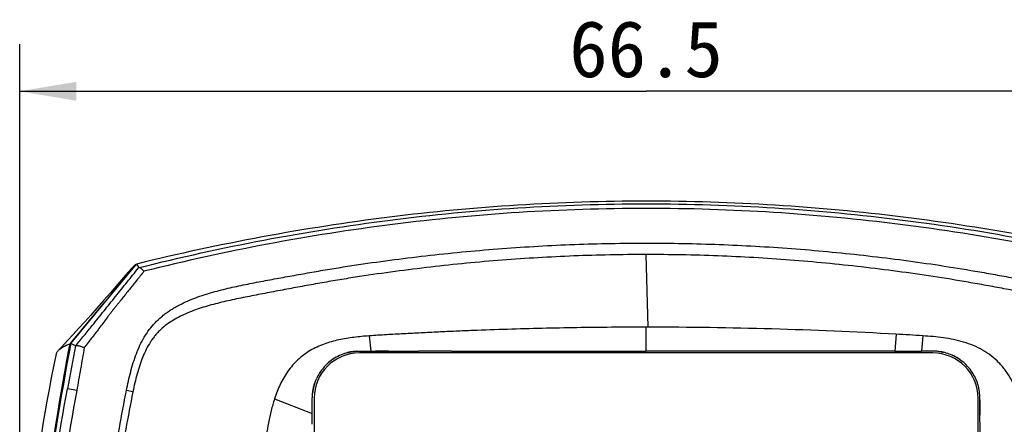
# Model space of a CAD drawing. Header units: millimetres. Extents: x 176 to 472, y 345 to 631.
# Tile 9 of 22: x 209 to 261, y 581 to 602. Entities that reach past the tile are written whole.
import ezdxf
from ezdxf.enums import TextEntityAlignment as Align

# ---------------------------------------------------------------- set-up
doc = ezdxf.new("R2010")
doc.units = ezdxf.units.MM
doc.header["$LTSCALE"] = 32.67
doc.layers.get('0').update_dxf_attribs({"linetype": 'CONTINUOUS'})
doc.layers.add('00_COMPONENTS', color=7, linetype='CONTINUOUS')
doc.layers.add('51__DRAFT_DIMS', color=7, linetype='CONTINUOUS')
doc.styles.get("Standard").update_dxf_attribs({"font": 'simfang.ttf'})
doc.dimstyles.new('DIMSTYLE_2', dxfattribs={"dimtxt": 3, "dimasz": 3, "dimexe": 2.5, "dimexo": 0.5, "dimgap": 0.75, "dimtad": 1, "dimdec": 1, "dimdsep": 46, "dimtxsty": 'STANDARD', "dimblk": '_FILLED', "dimblk1": '_FILLED', "dimblk2": '_FILLED', "dimcen": 0.09, "dimclrt": 3, "dimazin": 2, "dimtp": 0.3, "dimtm": 0.3, "dimtfac": 1, "dimtdec": 1, "dimtofl": 0, "dimtmove": 0, "dimatfit": 3, "dimldrblk": '_FILLED', "dimfxl": 1, "dimtolj": 1, "dimarcsym": 0})

# ---------------------------------------------------------------- blocks, each defined once
blk = doc.blocks.new('_FILLED')
at = {"color": 0, "linetype": 'ByBlock'}
blk.add_solid([(0, 0), (-1, 0.167), (-1, -0.167)], dxfattribs=at)
blk = doc.blocks.new('*D2')
at = {"layer": '51__DRAFT_DIMS', "color": 4}
for p, q in [((208.972, 568.398), (208.972, 601.018)), ((275.511, 568.397), (275.511, 601.018)), ((208.972, 598.518), (242.241, 598.518)), ((275.511, 598.518), (242.241, 598.518))]:
    blk.add_line(p, q, dxfattribs=at)
at = {"layer": '51__DRAFT_DIMS', "color": 4, "xscale": 3, "yscale": 3, "zscale": 3, "rotation": 180}
blk.add_blockref('_FILLED', (208.972, 598.518), dxfattribs=at)
at = {"layer": '51__DRAFT_DIMS', "color": 4, "xscale": 3, "yscale": 3, "zscale": 3}
blk.add_blockref('_FILLED', (275.511, 598.518), dxfattribs=at)
at = {"layer": '51__DRAFT_DIMS', "color": 3}
blk.add_text('66.5', height=3, dxfattribs=at).set_placement((242.241, 599.268), align=Align.CENTER)

msp = doc.modelspace()

# ---------------------------------------------------------------- linework, layer by layer
at = {"layer": '00_COMPONENTS', "color": 4}
for p, q in [((242.221, 589.846), (242.325, 585.989)), ((242.242, 584.718), (242.238, 585.989)), ((227.537, 585.528), (227.613, 584.717)), ((255.518, 585.616), (255.455, 584.718)), ((256.939, 585.53), (256.871, 584.717)), ((212.001, 582.63), (211.51, 582.721)), ((214.985, 582.562), (214.646, 582.63)), ((222.508, 582.188), (224.511, 581.409))]:
    msp.add_line(p, q, dxfattribs=at)
at = {"layer": '00_COMPONENTS', "color": 7}
for p, q in [((211.686, 585.117), (215.176, 589.339)), ((215.142, 589.314), (215.159, 589.318)), ((215.142, 589.314), (215.159, 589.318)), ((215.176, 589.339), (215.292, 589.153)), ((242.325, 585.989), (242.238, 585.989)), ((211.649, 585.105), (211.67, 585.13)), ((211.937, 584.995), (211.686, 585.117)), ((227.613, 584.717), (227.869, 584.717)), ((227.87, 584.717), (227.867, 584.717)), ((231.913, 584.718), (230.935, 584.718)), ((235.393, 584.718), (242.199, 584.718)), ((242.199, 584.718), (242.242, 584.718)), ((255.89, 584.719), (256.128, 584.719)), ((256.219, 584.719), (256.278, 584.719)), ((256.861, 584.717), (256.871, 584.717)), ((257.472, 584.618), (227.011, 584.618)), ((259.741, 583.268), (259.741, 583.267)), ((259.741, 583.268), (259.741, 583.266)), ((224.611, 582.218), (224.611, 565.922)), ((259.872, 565.922), (259.872, 582.218)), ((259.971, 582.125), (259.969, 582.219)), ((224.511, 581.409), (224.51, 581.707)), ((224.511, 580.83), (224.511, 581.409)), ((259.971, 580.939), (259.972, 581.308))]:
    msp.add_line(p, q, dxfattribs=at)
for points in [[(214.904, 589.1), (214.599, 588.746), (214.187, 588.269), (213.795, 587.82), (213.426, 587.399), (213.077, 587.005), (212.742, 586.629), (212.423, 586.274), (212.119, 585.937), (211.816, 585.605), (211.512, 585.275), (211.209, 584.949), (211.023, 584.75)], [(210.914, 584.569), (210.774, 583.909), (210.65, 583.295), (210.531, 582.678), (210.417, 582.06), (210.31, 581.444), (210.209, 580.834), (210.114, 580.226), (210.025, 579.623), (209.942, 579.027), (209.863, 578.435), (209.79, 577.843), (209.72, 577.248), (209.654, 576.652), (209.593, 576.066), (209.536, 575.489), (209.483, 574.921)]]:
    msp.add_lwpolyline(points, dxfattribs=at)
for centre, radius, start, end in [((-398.655, 1095.167), 795.384, 320.115141, 320.506776), ((242.266, 350.744), 235.245, 86.77052, 89.98546), ((228.49, 710.343), 125.629, 269.71707, 270.02957), ((227.491, 1286.929), 702.216, 270.08681, 270.217826), ((231.464, 9.099), 575.621, 89.955393, 90.129807), ((227.011, 582.218), 2.4, 90, 180), ((226.972, 582.263), 2.441, 126.548, 139.9803), ((227.007, 582.227), 2.491, 126.6937, 135.2825), ((227.014, 582.218), 2.502, 123.0483, 126.6929), ((227.024, 582.194), 2.527, 108.2631, 126.5469), ((257.472, 582.218), 2.4, 0, 90), ((257.424, 582.126), 2.604, 62.9787, 65.6349), ((257.431, 582.139), 2.589, 62.4853, 62.9767), ((257.441, 582.158), 2.567, 58.9907, 62.4895), ((257.455, 582.181), 2.541, 58.3297, 58.9858), ((257.469, 582.204), 2.513, 55.1071, 58.3342), ((227.101, 582.156), 2.609, 140.003, 155.1969), ((227.024, 582.211), 2.514, 135.5061, 139.7192), ((227.01, 582.225), 2.494, 135.2945, 135.5007), ((257.381, 582.159), 2.607, 29.0059, 29.2289), ((257.418, 582.179), 2.566, 25.1206, 29.0156), ((257.492, 582.214), 2.484, 21.1812, 25.0867), ((257.536, 582.231), 2.437, 20.5216, 21.1704), ((257.576, 582.246), 2.394, 16.9716, 20.5303), ((251.329, 582.043), 8.642, 0.5418, 0.9201)]:
    msp.add_arc(centre, radius, start, end, dxfattribs=at)
at = {"layer": '00_COMPONENTS', "color": 4}
msp.add_arc((1302.55, 379.084), 1109.882, 169.308196, 169.427654, dxfattribs=at)
at = {"layer": '00_COMPONENTS', "color": 7}
for points, knots in [([(269.332, 589.343), (267.121, 589.888), (262.665, 590.853), (255.906, 591.903), (249.094, 592.539), (242.254, 592.752), (235.414, 592.538), (228.602, 591.901), (221.843, 590.85), (217.388, 589.885), (215.176, 589.339)], [0, 0, 0, 0, 0.124935, 0.249926, 0.374954, 0.5, 0.625048, 0.750075, 0.875065, 1, 1, 1, 1]), ([(215.024, 589.218), (215.012, 589.208), (214.971, 589.17), (214.931, 589.13), (214.905, 589.098)], [0, 0, 0, 0, 0.268444, 1, 1, 1, 1]), ([(215.142, 589.314), (215.131, 589.306), (215.091, 589.275), (215.051, 589.243), (215.024, 589.218)], [0, 0, 0, 0, 0.264262, 1, 1, 1, 1]), ([(215.292, 589.153), (215.292, 589.152), (215.294, 589.152), (215.297, 589.151), (215.302, 589.151), (215.306, 589.152), (215.309, 589.152)], [0, 0, 0, 0, 0.104353, 0.295961, 0.592063, 1, 1, 1, 1]), ([(215.57, 588.956), (215.547, 588.985), (215.51, 589.025), (215.459, 589.073), (215.424, 589.102), (215.392, 589.125), (215.361, 589.141), (215.334, 589.15), (215.316, 589.152), (215.309, 589.152)], [0, 0, 0, 0, 0.336059, 0.486546, 0.622084, 0.741465, 0.844187, 0.930201, 1, 1, 1, 1]), ([(242.238, 585.989), (241.625, 585.989), (240.399, 585.984), (238.56, 585.962), (236.722, 585.925), (234.884, 585.875), (233.352, 585.822), (232.127, 585.773), (231.209, 585.731), (230.29, 585.685), (229.525, 585.643), (228.913, 585.61), (228.454, 585.586), (227.995, 585.559), (227.69, 585.539), (227.537, 585.528)], [0, 0, 0, 0, 0.125002, 0.250003, 0.375004, 0.500005, 0.625007, 0.687508, 0.75001, 0.812513, 0.875014, 0.906261, 0.937508, 0.968763, 1, 1, 1, 1]), ([(227.537, 585.528), (227.266, 585.507), (226.725, 585.458), (225.92, 585.329), (225.265, 585.146), (224.762, 584.939), (224.401, 584.75), (224.06, 584.525), (223.745, 584.266), (223.461, 583.973), (223.209, 583.653), (222.989, 583.309), (222.8, 582.948), (222.64, 582.573), (222.55, 582.317), (222.508, 582.188)], [0, 0, 0, 0, 0.125, 0.249988, 0.374939, 0.437449, 0.499955, 0.562458, 0.624959, 0.687461, 0.749964, 0.812472, 0.874977, 0.937493, 1, 1, 1, 1]), ([(256.939, 585.53), (256.703, 585.547), (256.229, 585.576), (255.755, 585.602), (255.518, 585.616)], [0, 0, 0, 0, 0.499942, 1, 1, 1, 1]), ([(263.759, 571.382), (263.72, 571.746), (263.642, 572.473), (263.517, 573.563), (263.403, 574.47), (263.306, 575.195), (263.206, 575.92), (263.101, 576.644), (262.99, 577.367), (262.903, 577.908), (262.815, 578.45), (262.725, 578.991), (262.633, 579.532), (262.539, 580.072), (262.44, 580.612), (262.333, 581.15), (262.209, 581.684), (262.06, 582.212), (261.904, 582.643), (261.755, 582.977), (261.629, 583.221), (261.489, 583.457), (261.334, 583.684), (261.165, 583.9), (260.919, 584.171), (260.577, 584.477), (260.119, 584.782), (259.625, 585.022), (259.106, 585.204), (258.573, 585.335), (258.031, 585.426), (257.486, 585.488), (257.122, 585.517), (256.939, 585.53)], [0, 0, 0, 0, 0.0625, 0.125, 0.1875, 0.21875, 0.25, 0.3125, 0.34375, 0.375, 0.40625, 0.4375, 0.46875, 0.5, 0.53125, 0.5625, 0.59375, 0.625, 0.656247, 0.671876, 0.687504, 0.703134, 0.718765, 0.734394, 0.750023, 0.781262, 0.812503, 0.843747, 0.874995, 0.906245, 0.937498, 0.96875, 1, 1, 1, 1]), ([(209.388, 567.907), (209.502, 569.349), (210.024, 575.109), (210.83, 580.846), (211.649, 585.105)], [0, 0, 0, 0, 0.250084, 1, 1, 1, 1]), ([(211.686, 585.117), (211.135, 582.259), (210.231, 576.505), (209.647, 570.712), (209.416, 567.811)], [0, 0, 0, 0, 0.500061, 1, 1, 1, 1]), ([(210.913, 584.568), (210.917, 584.584), (210.94, 584.652), (210.984, 584.71), (211.022, 584.75)], [0, 0, 0, 0, 0.224234, 1, 1, 1, 1]), ([(211.022, 584.75), (211.088, 584.82), (211.285, 584.966), (211.51, 585.06), (211.649, 585.105)], [0, 0, 0, 0, 0.396117, 1, 1, 1, 1]), ([(211.945, 585), (211.943, 584.998), (211.941, 584.997), (211.939, 584.995), (211.938, 584.995), (211.937, 584.995)], [0, 0, 0, 0, 0.690082, 0.88591, 1, 1, 1, 1]), ([(211.945, 585), (211.952, 585.005), (211.973, 585.013), (212.01, 585.016), (212.058, 585.012), (212.115, 585.002), (212.18, 584.985), (212.278, 584.954), (212.353, 584.925), (212.403, 584.903)], [0, 0, 0, 0, 0.055828, 0.133259, 0.233979, 0.356427, 0.497914, 0.65512, 1, 1, 1, 1]), ([(226.845, 584.711), (226.741, 584.703), (226.585, 584.684), (226.381, 584.639), (226.281, 584.61), (226.231, 584.594)], [0, 0, 0, 0, 0.499938, 0.749887, 1, 1, 1, 1]), ([(226.232, 584.594), (226.3, 584.616), (226.438, 584.655), (226.649, 584.695), (226.863, 584.717), (227.007, 584.721), (227.078, 584.722)], [0, 0, 0, 0, 0.250011, 0.500025, 0.750033, 1, 1, 1, 1]), ([(228.555, 584.719), (228.441, 584.719), (228.212, 584.718), (227.984, 584.717), (227.87, 584.717)], [0, 0, 0, 0, 0.500128, 1, 1, 1, 1]), ([(231.913, 584.719), (232.493, 584.719), (233.653, 584.718), (234.813, 584.718), (235.393, 584.718)], [0, 0, 0, 0, 0.499998, 1, 1, 1, 1]), ([(255.455, 584.718), (255.583, 584.718), (255.837, 584.718), (256.092, 584.719), (256.219, 584.719)], [0, 0, 0, 0, 0.499996, 1, 1, 1, 1]), ([(256.278, 584.719), (256.375, 584.718), (256.569, 584.717), (256.764, 584.716), (256.861, 584.717)], [0, 0, 0, 0, 0.50001, 1, 1, 1, 1]), ([(257.795, 584.697), (257.718, 584.706), (257.564, 584.719), (257.256, 584.726), (257.025, 584.718), (256.871, 584.717)], [0, 0, 0, 0, 0.250179, 0.500319, 1, 1, 1, 1]), ([(258.412, 584.534), (258.314, 584.575), (258.161, 584.626), (257.953, 584.674), (257.847, 584.69), (257.795, 584.697)], [0, 0, 0, 0, 0.500192, 0.750144, 1, 1, 1, 1]), ([(259.034, 584.17), (258.94, 584.245), (258.741, 584.382), (258.524, 584.489), (258.412, 584.534)], [0, 0, 0, 0, 0.499942, 1, 1, 1, 1]), ([(259.559, 583.593), (259.487, 583.702), (259.327, 583.909), (259.136, 584.089), (259.034, 584.17)], [0, 0, 0, 0, 0.50003, 1, 1, 1, 1]), ([(224.533, 582.525), (224.54, 582.588), (224.559, 582.712), (224.601, 582.897), (224.658, 583.077), (224.707, 583.193), (224.733, 583.251)], [0, 0, 0, 0, 0.250004, 0.500011, 0.749991, 1, 1, 1, 1]), ([(224.702, 583.178), (224.68, 583.126), (224.64, 583.02), (224.576, 582.803), (224.546, 582.636), (224.533, 582.524)], [0, 0, 0, 0, 0.250002, 0.500001, 1, 1, 1, 1]), ([(259.865, 582.945), (259.831, 583.059), (259.744, 583.284), (259.625, 583.493), (259.559, 583.593)], [0, 0, 0, 0, 0.500027, 1, 1, 1, 1]), ([(259.969, 582.219), (259.967, 582.281), (259.962, 582.403), (259.944, 582.586), (259.914, 582.767), (259.883, 582.886), (259.865, 582.945)], [0, 0, 0, 0, 0.249987, 0.499989, 0.749887, 1, 1, 1, 1]), ([(222.508, 582.188), (222.442, 581.98), (222.326, 581.558), (222.188, 580.917), (222.088, 580.38), (222.012, 579.949), (221.937, 579.519), (221.844, 578.98), (221.735, 578.334), (221.63, 577.687), (221.563, 577.255), (221.531, 577.039)], [0, 0, 0, 0, 0.124954, 0.249945, 0.37495, 0.437457, 0.499962, 0.624969, 0.749979, 0.874992, 1, 1, 1, 1]), ([(224.51, 581.707), (224.51, 581.843), (224.509, 582.048), (224.516, 582.321), (224.526, 582.457), (224.533, 582.525)], [0, 0, 0, 0, 0.499963, 0.749988, 1, 1, 1, 1]), ([(259.972, 581.308), (259.972, 581.444), (259.972, 581.649), (259.973, 581.921), (259.972, 582.057), (259.971, 582.125)], [0, 0, 0, 0, 0.499911, 0.74999, 1, 1, 1, 1]), ([(259.971, 582.125), (259.972, 582.057), (259.972, 581.921), (259.97, 581.649), (259.971, 581.445), (259.972, 581.309)], [0, 0, 0, 0, 0.250016, 0.500063, 1, 1, 1, 1]), ([(259.972, 580.94), (259.972, 580.573), (259.971, 579.839), (259.972, 579.105), (259.972, 578.739)], [0, 0, 0, 0, 0.5, 1, 1, 1, 1])]:
    msp.add_open_spline(points, degree=3, knots=knots, dxfattribs=at)
at = {"layer": '00_COMPONENTS', "color": 4}
for points, knots in [([(215.309, 589.152), (219.694, 590.256), (226.391, 591.534), (235.427, 592.396), (242.254, 592.615), (249.08, 592.397), (258.116, 591.537), (264.813, 590.261), (269.199, 589.156)], [0, 0, 0, 0, 0.249266, 0.374545, 0.499998, 0.625451, 0.750731, 1, 1, 1, 1]), ([(268.937, 588.961), (264.592, 590.049), (257.959, 591.306), (249.012, 592.153), (242.253, 592.368), (235.494, 592.152), (226.547, 591.303), (219.915, 590.044), (215.57, 588.956)], [0, 0, 0, 0, 0.2493, 0.374568, 0.500001, 0.625435, 0.750702, 1, 1, 1, 1]), ([(214.646, 582.63), (214.679, 582.793), (214.744, 583.123), (214.862, 583.616), (215.001, 584.103), (215.162, 584.577), (215.353, 585.031), (215.581, 585.461), (215.849, 585.861), (216.155, 586.226), (216.441, 586.497), (216.684, 586.692), (216.872, 586.827), (217.067, 586.952), (217.334, 587.107), (217.678, 587.285), (218.107, 587.473), (218.547, 587.639), (218.998, 587.784), (219.608, 587.955), (220.381, 588.138), (221.316, 588.328), (222.099, 588.477), (222.725, 588.593), (223.353, 588.707), (224.138, 588.848), (225.08, 589.012), (226.025, 589.168), (227.287, 589.364), (228.87, 589.584), (230.775, 589.813), (232.685, 590.012), (234.599, 590.173), (236.517, 590.299), (238.438, 590.39), (240.36, 590.444), (242.925, 590.468), (245.489, 590.418), (248.05, 590.298), (249.968, 590.172), (251.882, 590.009), (253.792, 589.811), (255.697, 589.581), (257.596, 589.316), (259.172, 589.064), (260.43, 588.845), (261.371, 588.676), (262.155, 588.531), (262.781, 588.411), (263.25, 588.319), (263.718, 588.224), (264.184, 588.124), (264.649, 588.019), (265.111, 587.903), (265.568, 587.776), (266.02, 587.633), (266.461, 587.468), (266.889, 587.28), (267.304, 587.071), (267.701, 586.83), (268.01, 586.596), (268.243, 586.388), (268.466, 586.166), (268.723, 585.861), (268.945, 585.529), (269.103, 585.248), (269.213, 585.031), (269.313, 584.807), (269.404, 584.577), (269.489, 584.343), (269.593, 584.024), (269.709, 583.616), (269.825, 583.123), (269.893, 582.793), (269.925, 582.63)], [0, 0, 0, 0, 0.008108, 0.016448, 0.024714, 0.032851, 0.040861, 0.048766, 0.056582, 0.064317, 0.07197, 0.075765, 0.079537, 0.083291, 0.087047, 0.094602, 0.102216, 0.109881, 0.117583, 0.125312, 0.140821, 0.156366, 0.171927, 0.179711, 0.187495, 0.203068, 0.218645, 0.23423, 0.249822, 0.281031, 0.312264, 0.343518, 0.37479, 0.406078, 0.437377, 0.468684, 0.499994, 0.562607, 0.593907, 0.625194, 0.656466, 0.68772, 0.718953, 0.75016, 0.781338, 0.796916, 0.812488, 0.828053, 0.835834, 0.843612, 0.851386, 0.859156, 0.866917, 0.874667, 0.882397, 0.890099, 0.897769, 0.905388, 0.912937, 0.920456, 0.928025, 0.93184, 0.935676, 0.943412, 0.951229, 0.955171, 0.959137, 0.963128, 0.967148, 0.9712, 0.975285, 0.983551, 0.991895, 1, 1, 1, 1]), ([(242.221, 589.846), (241.585, 589.846), (240.312, 589.833), (238.404, 589.776), (236.498, 589.683), (234.595, 589.554), (232.695, 589.389), (230.799, 589.185), (228.909, 588.951), (227.338, 588.727), (226.086, 588.528), (225.149, 588.369), (224.212, 588.201), (223.275, 588.028), (222.341, 587.852), (221.411, 587.674), (220.492, 587.49), (219.737, 587.323), (219.149, 587.172), (218.72, 587.048), (218.302, 586.91), (217.899, 586.753), (217.51, 586.574), (217.138, 586.372), (216.786, 586.14), (216.514, 585.916), (216.314, 585.716), (216.172, 585.556), (216.039, 585.386), (215.872, 585.146), (215.687, 584.822), (215.5, 584.405), (215.343, 583.963), (215.204, 583.504), (215.082, 583.035), (215.017, 582.719), (214.985, 582.562)], [0, 0, 0, 0, 0.063701, 0.127397, 0.191081, 0.254743, 0.318373, 0.381982, 0.445584, 0.50907, 0.540784, 0.572513, 0.60428, 0.63607, 0.66784, 0.699494, 0.730863, 0.76168, 0.776808, 0.79171, 0.806366, 0.820798, 0.835045, 0.849151, 0.863177, 0.877223, 0.884308, 0.891444, 0.898645, 0.905922, 0.920717, 0.935903, 0.951595, 0.967699, 0.983912, 1, 1, 1, 1]), ([(269.586, 582.56), (269.554, 582.719), (269.486, 583.037), (269.367, 583.508), (269.25, 583.894), (269.145, 584.195), (269.062, 584.413), (268.972, 584.626), (268.842, 584.897), (268.658, 585.217), (268.44, 585.511), (268.249, 585.725), (268.046, 585.924), (267.772, 586.147), (267.298, 586.456), (266.65, 586.77), (265.963, 587.009), (265.392, 587.171), (264.95, 587.282), (264.5, 587.386), (264.043, 587.484), (263.582, 587.58), (262.962, 587.704), (262.183, 587.855), (261.245, 588.033), (260.305, 588.207), (259.052, 588.43), (257.48, 588.686), (255.588, 588.956), (253.69, 589.191), (251.787, 589.393), (249.879, 589.559), (247.968, 589.688), (245.415, 589.809), (243.499, 589.847), (242.221, 589.846)], [0, 0, 0, 0, 0.016139, 0.032358, 0.048424, 0.056328, 0.06411, 0.071763, 0.079304, 0.094082, 0.108521, 0.115651, 0.122723, 0.136759, 0.150785, 0.179128, 0.208247, 0.22317, 0.238326, 0.253688, 0.269219, 0.284877, 0.300626, 0.332277, 0.36401, 0.395774, 0.42753, 0.490966, 0.554475, 0.618058, 0.681661, 0.745285, 0.808942, 0.872624, 1, 1, 1, 1]), ([(211.945, 585), (212.093, 585.18), (212.387, 585.538), (212.786, 586.028), (213.141, 586.467), (213.453, 586.855), (213.76, 587.239), (214.169, 587.75), (214.679, 588.388), (215.087, 588.898), (215.292, 589.153)], [0, 0, 0, 0, 0.131343, 0.260542, 0.355553, 0.448597, 0.540537, 0.632426, 0.816213, 1, 1, 1, 1]), ([(215.57, 588.956), (215.441, 588.795), (215.248, 588.553), (214.99, 588.231), (214.797, 587.989), (214.603, 587.747), (214.41, 587.506), (214.249, 587.304), (214.12, 587.143), (214.023, 587.022), (213.926, 586.901), (213.829, 586.776), (213.732, 586.649), (213.6, 586.475), (213.435, 586.254), (213.233, 585.987), (213.029, 585.717), (212.753, 585.355), (212.543, 585.084), (212.403, 584.903)], [0, 0, 0, 0, 0.120293, 0.180532, 0.240726, 0.300877, 0.361021, 0.421194, 0.45129, 0.481329, 0.511489, 0.542161, 0.573361, 0.604986, 0.669169, 0.734315, 0.800142, 0.866392, 1, 1, 1, 1]), ([(212.403, 584.903), (212.37, 584.716), (212.303, 584.339), (212.203, 583.77), (212.103, 583.198), (212.036, 582.818), (212.001, 582.63)], [0, 0, 0, 0, 0.24641, 0.497522, 0.75197, 1, 1, 1, 1]), ([(209.516, 567.798), (209.741, 570.297), (210.281, 575.289), (211.053, 580.252), (211.51, 582.721)], [0, 0, 0, 0, 0.49982, 1, 1, 1, 1]), ([(212.001, 582.63), (211.547, 580.177), (210.779, 575.244), (210.241, 570.281), (210.017, 567.796)], [0, 0, 0, 0, 0.499997, 1, 1, 1, 1]), ([(212.604, 566.491), (212.559, 566.828), (212.521, 567.508), (212.569, 568.526), (212.671, 569.539), (212.839, 570.887), (213.033, 572.574), (213.294, 574.594), (213.597, 576.609), (213.912, 578.622), (214.264, 580.629), (214.51, 581.965), (214.646, 582.63)], [0, 0, 0, 0, 0.062458, 0.124954, 0.187451, 0.249955, 0.374964, 0.499971, 0.624979, 0.749987, 0.874995, 1, 1, 1, 1]), ([(214.985, 582.562), (214.849, 581.899), (214.604, 580.567), (214.253, 578.566), (213.938, 576.557), (213.636, 574.547), (213.374, 572.53), (213.18, 570.847), (213.012, 569.504), (212.91, 568.505), (212.859, 567.514), (212.895, 566.856), (212.938, 566.533)], [0, 0, 0, 0, 0.12541, 0.250979, 0.37656, 0.502176, 0.627623, 0.753473, 0.816231, 0.878386, 0.939603, 1, 1, 1, 1])]:
    msp.add_open_spline(points, degree=3, knots=knots, dxfattribs=at)
at = {"layer": '00_COMPONENTS', "color": 7}
for points in [[(227.078, 584.722), (227.141, 584.723), (227.204, 584.722), (227.266, 584.721)], [(227.266, 584.721), (227.382, 584.72), (227.498, 584.718), (227.613, 584.717)], [(249.055, 584.718), (246.784, 584.718), (244.513, 584.718), (242.242, 584.718)], [(252.368, 584.718), (251.263, 584.719), (250.159, 584.718), (249.055, 584.718)], [(255.455, 584.718), (254.426, 584.717), (253.397, 584.718), (252.368, 584.718)], [(257.795, 584.697), (257.878, 584.687), (257.96, 584.673), (258.041, 584.654)]]:
    msp.add_open_spline(points, degree=3, dxfattribs=at)

# ---------------------------------------------------------------- dimensions: what is measured, and where the dimension line sits
at = {"layer": '51__DRAFT_DIMS', "color": 4}
dim = msp.add_linear_dim(base=(275.511, 598.518), p1=(208.972, 567.898), p2=(275.511, 567.897), dimstyle='DIMSTYLE_2', dxfattribs=at)
dim.commit()
dim.dimension.update_dxf_attribs({"geometry": '*D2', "text_midpoint": (242.174, 598.518), "dimtype": 160})

doc.saveas('drawing.dxf')
